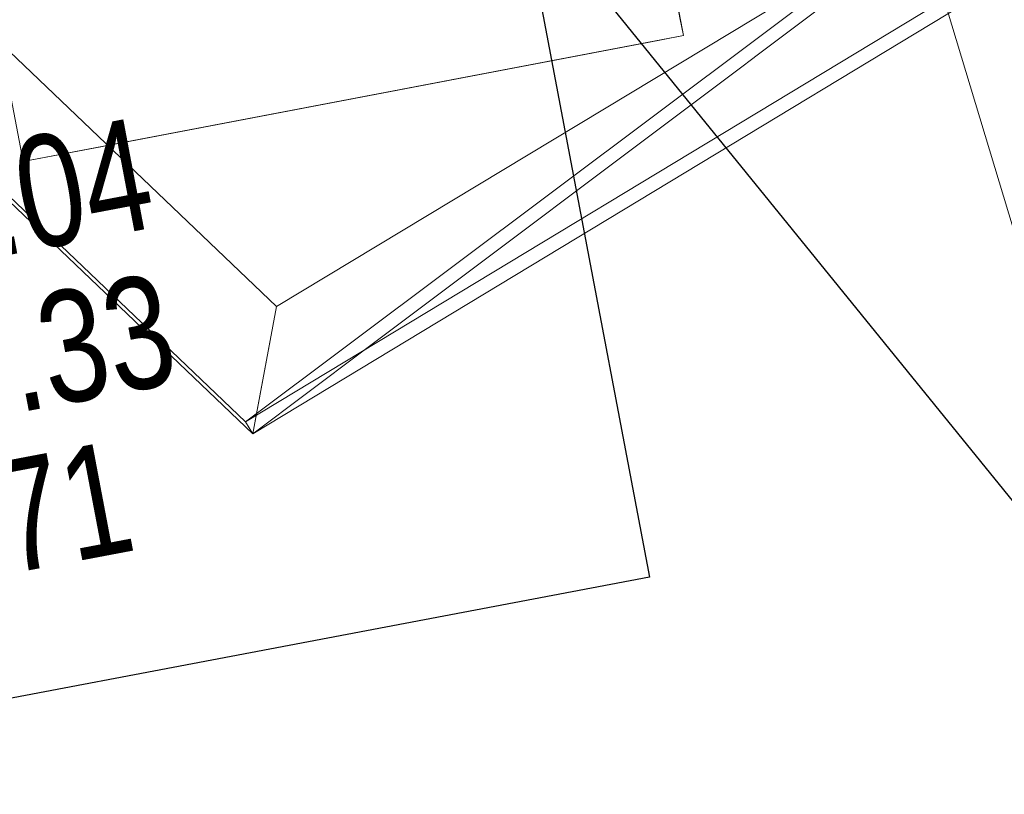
# Model space of a CAD drawing. Extents: x 3503739 to 3504470, y 5375172 to 5375561.
# Tile 61 of 121: x 3504136.44 to 3504138.2, y 5375383.39 to 5375384.77. Entities that reach past the tile are written whole.
import ezdxf

# ---------------------------------------------------------------- set-up
doc = ezdxf.new("R2010")
doc.units = 0
doc.header["$MEASUREMENT"] = 0
for name, color, linetype in [('_4WP_KANCAD__', 7, 'Continuous'), ('_4WP_KANCADT__', 7, 'Continuous'), ('BHM_WA', 7, 'Continuous')]:
    doc.layers.add(name, color=color, linetype=linetype)
doc.styles.add('43', font='TXT', dxfattribs={"width": 0.8, "height": 0.2})

msp = doc.modelspace()

# ---------------------------------------------------------------- linework, layer by layer
at = {"layer": '_4WP_KANCAD__', "color": 1, "linetype": 'Continuous', "lineweight": 18}
msp.add_lwpolyline([(3504137.3713, 5375387.2011), (3504138.5233, 5375383.3851), (3504138.7147, 5375383.4429), (3504137.5627, 5375387.2589)], dxfattribs=at)
at = {"layer": '_4WP_KANCADT__', "color": 1, "linetype": 'Continuous', "lineweight": 25}
msp.add_line((3504138.619, 5375383.414), (3504137.3376, 5375384.9945), dxfattribs=at)
at = {"layer": '_4WP_KANCADT__', "color": 7, "linetype": 'Continuous', "lineweight": 18}
msp.add_lwpolyline([(3504135.3147, 5375384.9273), (3504137.2797, 5375385.2999), (3504137.5692, 5375383.7731), (3504135.6042, 5375383.4005), (3504135.3147, 5375384.9273)], dxfattribs=at)
at = {"layer": '_4WP_KANCADT__', "color": 1, "linetype": 'Continuous', "lineweight": 25}
msp.add_lwpolyline([(3504135.3147, 5375384.9273), (3504137.2797, 5375385.2999), (3504137.5692, 5375383.7731), (3504135.6042, 5375383.4005), (3504135.3147, 5375384.9273)], dxfattribs=at)
at = {"layer": 'BHM_WA', "color": 252, "linetype": 'Continuous', "lineweight": 13}
for points in [[(3504133.9712, 5375386.7994, 0), (3504140.2637, 5375387.0411, 0), (3504140.5154, 5375386.8006, 0), (3504136.8479, 5375384.0502, 0), (3504141.9153, 5375387.1137, 0), (3504149.1475, 5375389.1597, 0), (3504149.2157, 5375393.0731, 0), (3504140.9514, 5375392.4242, 0), (3504140.8745, 5375387.5333, 0), (3504140.9514, 5375392.4242, 0), (3504133.9712, 5375386.7994, 0), (3504140.2637, 5375387.0411, 0), (3504140.8745, 5375387.5333, 0), (3504141.4515, 5375387.4849, 0), (3504149.2157, 5375393.0731, 0), (3504140.9514, 5375392.4242, 0), (3504140.9458, 5375392.4296, 0), (3504133.9605, 5375386.8007, 0)], [(3504140.9458, 5375392.4296, 0), (3504133.9605, 5375386.8007, 0), (3504136.8607, 5375384.0291, 0), (3504141.9288, 5375387.0942, 0), (3504136.8607, 5375384.0291, 0), (3504136.8479, 5375384.0502, 0), (3504133.9712, 5375386.7994, 0), (3504133.9605, 5375386.8007, 0), (3504133.9712, 5375386.7994, 0), (3504140.9514, 5375392.4242, 0)]]:
    msp.add_polyline3d(points, dxfattribs=at)
at = {"layer": 'BHM_WA', "color": 254, "linetype": 'Continuous', "lineweight": 13}
for points in [[(3504134.2528, 5375386.7893, 0), (3504136.9034, 5375384.2562, 0), (3504138.0276, 5375384.9349, 0), (3504138.2259, 5375385.0546, 0)], [(3504136.4507, 5375384.5155, 0), (3504136.602, 5375384.5443, 0), (3504137.5596, 5375384.7269, 0), (3504137.5605, 5375384.7271, 0), (3504137.5614, 5375384.7273, 0), (3504137.5624, 5375384.7274, 0), (3504137.5633, 5375384.7276, 0), (3504137.5642, 5375384.7278, 0), (3504137.5652, 5375384.728, 0), (3504137.5662, 5375384.7282, 0), (3504137.6295, 5375384.7402, 0), (3504137.6239, 5375384.7693, 0), (3504137.6238, 5375384.7698, 0), (3504137.6237, 5375384.7703, 0), (3504137.6236, 5375384.7707, 0), (3504137.6236, 5375384.7712, 0), (3504137.6235, 5375384.7717, 0), (3504137.6234, 5375384.7721, 0), (3504137.6233, 5375384.7726, 0), (3504137.4047, 5375385.919, 0), (3504136.2259, 5375385.6942, 0), (3504137.4047, 5375385.919, 0), (3504137.4375, 5375385.7469, 0)], [(3504136.2259, 5375385.6942, 0), (3504136.4507, 5375384.5155, 0), (3504137.6295, 5375384.7402, 0), (3504137.4047, 5375385.919, 0)], [(3504137.6239, 5375384.7693, 0), (3504137.6295, 5375384.7402, 0), (3504137.5662, 5375384.7282, 0), (3504137.5652, 5375384.728, 0), (3504137.5642, 5375384.7278, 0), (3504137.5633, 5375384.7276, 0), (3504137.5624, 5375384.7274, 0), (3504137.5614, 5375384.7273, 0), (3504137.5605, 5375384.7271, 0), (3504137.5596, 5375384.7269, 0), (3504136.602, 5375384.5443, 0), (3504136.4507, 5375384.5155, 0), (3504137.6295, 5375384.7402, 0), (3504137.4047, 5375385.919, 0)], [(3504138.2259, 5375385.0546, 0), (3504137.7633, 5375384.7071, 0), (3504137.7486, 5375384.696, 0), (3504137.736, 5375384.6866, 0), (3504137.0574, 5375384.1769, 0), (3504136.8607, 5375384.0291, 0), (3504136.8668, 5375384.0616, 0), (3504136.8673, 5375384.0641, 0), (3504136.8673, 5375384.0641, 0), (3504136.8673, 5375384.0641, 0), (3504136.8674, 5375384.0648, 0), (3504136.9034, 5375384.2562, 0), (3504136.8674, 5375384.0648, 0), (3504136.8673, 5375384.0641, 0), (3504136.8673, 5375384.0641, 0), (3504136.8673, 5375384.0641, 0), (3504136.8668, 5375384.0616, 0), (3504136.8607, 5375384.0291, 0), (3504137.0574, 5375384.1769, 0), (3504137.736, 5375384.6866, 0), (3504137.7486, 5375384.696, 0), (3504137.7633, 5375384.7071, 0), (3504138.2259, 5375385.0546, 0)], [(3504136.9034, 5375384.2562, 0), (3504138.0276, 5375384.9349, 0), (3504138.2259, 5375385.0546, 0)]]:
    msp.add_polyline3d(points, dxfattribs=at)

# ---------------------------------------------------------------- texts
at = {"layer": '_4WP_KANCADT__', "color": 1, "linetype": 'Continuous', "style": '43', "width": 0.8}
for s, p in [('D = 322.04', (3504135.6591, 5375384.2031)), ('S = 320.33', (3504135.7113, 5375383.928)), ('T =   1.71', (3504135.7635, 5375383.6529))]:
    msp.add_text(s, height=0.2, rotation=10.737, dxfattribs=at).set_placement(p)

doc.saveas('drawing.dxf')
